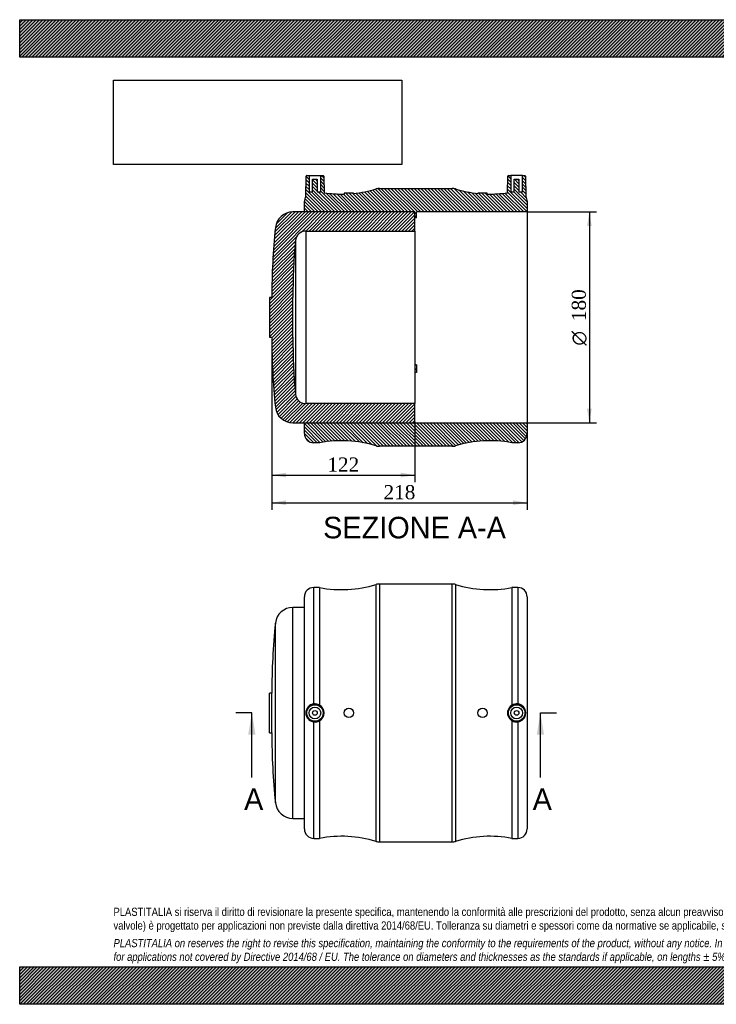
# Model space of a CAD drawing. Header units: millimetres. Extents: x 0 to 1188, y 0 to 840.
import ezdxf
from ezdxf.enums import TextEntityAlignment as Align
from ezdxf.lldxf.tags import DXFTag

# ---------------------------------------------------------------- set-up
doc = ezdxf.new("R2010")
doc.units = ezdxf.units.MM
doc.header["$LTSCALE"] = 4.000000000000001
for name, color, linetype in [('CAP180C', 7, 'Continuous'), ('Default', 7, 'Continuous'), ('MP180C', 7, 'Continuous')]:
    doc.layers.add(name, color=color, linetype=linetype)
doc.styles.add('SEACAD_Solid_Edge_ANSI', font='seans.ttf')
doc.styles.add('SEACAD_Solid_Edge_ANSI1_Symbols', font='semeca1.ttf')
doc.styles.add('SEACAD_Times_New_Roman', font='times.ttf')
tags = doc.linetypes.add('CENTER2', pattern=[28.575000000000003, 19.05, -3.175, 3.175, -3.175]).pattern_tags.tags
tags[10:11] = [DXFTag(74, 4), DXFTag(75, 0), DXFTag(340, '0'), DXFTag(46, 0.0), DXFTag(50, 0.0), DXFTag(44, 0.0), DXFTag(45, 0.0)]
tags[8:9] = [DXFTag(74, 4), DXFTag(75, 0), DXFTag(340, '0'), DXFTag(46, 0.0), DXFTag(50, 0.0), DXFTag(44, 0.0), DXFTag(45, 0.0)]
tags[6:7] = [DXFTag(74, 4), DXFTag(75, 0), DXFTag(340, '0'), DXFTag(46, 0.0), DXFTag(50, 0.0), DXFTag(44, 0.0), DXFTag(45, 0.0)]
tags[4:5] = [DXFTag(74, 4), DXFTag(75, 0), DXFTag(340, '0'), DXFTag(46, 0.0), DXFTag(50, 0.0), DXFTag(44, 0.0), DXFTag(45, 0.0)]
doc.dimstyles.new('ANSImm', dxfattribs={"dimtxt": 12, "dimasz": 12, "dimexe": 6.000000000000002, "dimexo": 0, "dimgap": 3.000000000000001, "dimtad": 1, "dimdec": 0, "dimdsep": 46, "dimtxsty": 'SEACAD_Times_New_Roman', "dimblk1": '_SE_FILLED', "dimblk2": '_SE_FILLED', "dimsah": 1, "dimcen": 6.000000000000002, "dimazin": 0, "dimtfac": 0.85, "dimtdec": 3, "dimtofl": 0, "dimtmove": 0, "dimatfit": 3, "dimfxl": 1, "dimarcsym": 0})
picture_1 = doc.add_image_def('image1.jpg', size_in_pixel=(4302, 1260))
pattern_1 = [(135, (0, 0), (-1.414213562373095, -1.414213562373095), [])]
pattern_2 = [(45, (0, 0), (-1.414213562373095, 1.414213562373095), [])]

# ---------------------------------------------------------------- blocks, each defined once
blk = doc.blocks.new('SE')
at = {"layer": 'CAP180C', "color": 7, "linetype": 'Continuous'}
for p, q in [((232.9771253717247, 158.5618343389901), (232.9771253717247, 338.5618343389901)), ((242.7271253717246, 338.5618343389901), (232.9771253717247, 338.5618343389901)), ((218.057172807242, 172.0142505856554), (218.057172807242, 325.1094180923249)), ((212.9771253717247, 231.5618343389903), (212.9771253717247, 265.56183433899)), ((214.9771253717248, 265.5618343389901), (212.9771253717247, 265.5618343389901)), ((214.9771253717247, 231.5618343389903), (214.9771253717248, 265.5618343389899)), ((212.9771253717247, 231.5618343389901), (214.9771253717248, 231.5618343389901)), ((232.9771253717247, 158.5618343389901), (242.7271253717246, 158.5618343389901))]:
    blk.add_line(p, q, dxfattribs=at)
for centre, radius, start, end in [((232.9771253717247, 323.5618343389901), 15, 90, 174.0781277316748), ((792.1437920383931, 265.5618343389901), 577.1666666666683, 174.0781277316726, 180), ((792.1437920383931, 231.5618343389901), 577.1666666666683, 180, 185.9218722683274), ((232.9771253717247, 173.5618343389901), 15, 185.9218722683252, 270)]:
    blk.add_arc(centre, radius, start, end, dxfattribs=at)
at = {"layer": 'MP180C', "color": 7, "linetype": 'Continuous'}
for p, q in [((250.7271253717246, 256.2462342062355), (250.7271253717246, 355.5618343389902)), ((255.7271253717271, 355.5618343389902), (250.7271253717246, 355.5618343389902)), ((255.7271253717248, 355.5618343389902), (255.7271253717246, 255.1974182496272)), ((303.8351935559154, 138.9982210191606), (303.8351935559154, 358.1254476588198)), ((306.7570594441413, 358.5618343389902), (306.7570594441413, 138.5618343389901)), ((368.6971912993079, 358.5618343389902), (306.7570594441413, 358.5618343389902)), ((368.6971912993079, 138.5618343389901), (368.6971912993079, 358.5618343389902)), ((371.6190571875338, 358.1254476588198), (371.6190571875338, 138.9982210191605)), ((419.7271253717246, 355.5618343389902), (419.7271253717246, 255.1974182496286)), ((424.7271253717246, 355.5618343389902), (419.7271253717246, 355.5618343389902)), ((424.7271253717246, 355.5618343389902), (424.7271253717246, 256.2462342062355)), ((242.7271253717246, 149.5618343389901), (242.7271253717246, 347.5618343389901)), ((432.7271253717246, 347.5618343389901), (432.7271253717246, 149.5618343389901)), ((250.7271253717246, 141.5618343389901), (250.7271253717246, 240.8774344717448)), ((255.7271253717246, 241.9262504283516), (255.7271253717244, 141.5618343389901)), ((419.7271253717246, 241.9262504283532), (419.7271253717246, 141.5618343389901)), ((424.7271253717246, 240.8774344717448), (424.7271253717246, 141.5618343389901)), ((250.7271253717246, 141.5618343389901), (255.7271253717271, 141.5618343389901)), ((306.7570594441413, 138.5618343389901), (368.6971912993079, 138.5618343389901)), ((419.7271253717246, 141.5618343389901), (424.7271253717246, 141.5618343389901))]:
    blk.add_line(p, q, dxfattribs=at)
for centre, radius in [((251.7271253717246, 248.5618343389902), 7.508575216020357), ((251.7271253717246, 248.5618343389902), 7.008651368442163), ((251.7271253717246, 248.5618343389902), 5.000000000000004), ((280.7271253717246, 248.5618343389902), 3.999999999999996), ((394.7271253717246, 248.5618343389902), 3.999999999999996), ((423.7271253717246, 248.5618343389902), 7.508575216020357), ((423.7271253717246, 248.5618343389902), 7.008651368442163), ((423.7271253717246, 248.5618343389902), 5.000000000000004), ((251.7271253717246, 248.5618343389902), 2.000000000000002), ((423.7271253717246, 248.5618343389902), 2.000000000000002)]:
    blk.add_circle(centre, radius, dxfattribs=at)
for centre, radius, start, end in [((250.7271253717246, 347.5618343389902), 8.000000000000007, 90, 180), ((274.6165346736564, 453.7615808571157), 100, 259.1117482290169, 286.9889093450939), ((306.7570594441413, 348.5618343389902), 9.999999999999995, 90, 106.9889093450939), ((368.6971912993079, 348.5618343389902), 10.00000000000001, 73.0110906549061, 90), ((400.8377160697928, 453.7615808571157), 100, 253.0110906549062, 280.8882517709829), ((424.7271253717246, 347.5618343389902), 8.000000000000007, 0, 90), ((251.6620680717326, 248.5618343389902), 7.741067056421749, 96.93694640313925, 263.0630535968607), ((251.7270967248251, 248.5707687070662), 7.740330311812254, 58.88365940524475, 97.42277370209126), ((251.7436242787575, 248.5618343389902), 7.739460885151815, 300.9774096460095, 59.02259035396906), ((423.7106264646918, 248.5618343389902), 7.73946088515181, 120.9774096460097, 239.0225903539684), ((423.7271540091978, 248.5707687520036), 7.740330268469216, 82.57722618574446, 121.1163407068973), ((423.7921826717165, 248.5618343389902), 7.741067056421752, 276.9369464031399, 83.06305359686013), ((251.7270967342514, 248.5528999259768), 7.740330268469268, 262.5772261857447, 301.1163407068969), ((423.7271540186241, 248.5528999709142), 7.740330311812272, 238.8836594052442, 277.4227737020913), ((250.7271253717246, 149.5618343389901), 8.000000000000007, 180, 270), ((274.6165346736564, 43.36208782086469), 100, 73.01109065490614, 100.888251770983), ((400.8377160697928, 43.36208782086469), 100, 79.11174822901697, 106.9889093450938), ((424.7271253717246, 149.5618343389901), 8.000000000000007, 270, 0), ((306.7570594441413, 148.5618343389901), 10.00000000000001, 253.011090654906, 270), ((368.6971912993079, 148.5618343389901), 9.999999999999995, 270, 286.9889093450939)]:
    blk.add_arc(centre, radius, start, end, dxfattribs=at)
blk = doc.blocks.new('SE4')
at = {"color": 7, "linetype": 'Continuous', "style": 'SEACAD_Solid_Edge_ANSI'}
blk.add_text('A', height=18.4, dxfattribs=at).set_placement((437.3870948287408, 184.1618343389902), align=Align.TOP_LEFT)
blk = doc.blocks.new('SE5')
at = {"color": 7, "linetype": 'Continuous', "style": 'SEACAD_Solid_Edge_ANSI'}
blk.add_text('A', height=18.4, dxfattribs=at).set_placement((191.3350141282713, 184.1618343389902), align=Align.TOP_LEFT)
blk = doc.blocks.new('SEANNOT_GROUP')
at = {"linetype": 'Continuous'}
blk.add_hatch(color=7, dxfattribs=at).paths.add_polyline_path([(447.086319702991, 230.1618339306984), (444.0196529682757, 248.5618343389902), (440.9529862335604, 230.1618339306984)])
at = {"color": 7, "linetype": 'Continuous'}
blk.add_lwpolyline([(444.0196529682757, 193.3618343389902), (444.0196529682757, 248.5618343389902)], dxfattribs=at)
blk = doc.blocks.new('SEANNOT_GROUP1')
at = {"linetype": 'Continuous'}
blk.add_hatch(color=7, dxfattribs=at).paths.add_polyline_path([(201.0342390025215, 230.1618339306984), (197.9675722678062, 248.5618343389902), (194.9009055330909, 230.1618339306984)])
at = {"color": 7, "linetype": 'Continuous'}
blk.add_lwpolyline([(197.9675722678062, 193.3618343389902), (197.9675722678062, 248.5618343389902)], dxfattribs=at)
blk = doc.blocks.new('SE3')
at = {"layer": 'Default', "color": 7, "linetype": 'CENTER2'}
for p, q in [((197.9675722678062, 248.5618343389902), (184.1675722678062, 248.5618343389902)), ((444.0196529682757, 248.5618343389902), (457.8196529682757, 248.5618343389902))]:
    blk.add_line(p, q, dxfattribs=at)
at = {"layer": 'Default', "color": 7, "linetype": 'CENTER2', "const_width": 0.0001}
blk.add_lwpolyline([(444.0196529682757, 248.5618343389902), (197.9675722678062, 248.5618343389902)], dxfattribs=at)
at = {"layer": 'Default'}
for name in ['SEANNOT_GROUP1', 'SEANNOT_GROUP', 'SE5', 'SE4']:
    blk.add_blockref(name, (0, 0), dxfattribs=at)
blk = doc.blocks.new('SE6')
at = {"layer": 'CAP180C', "linetype": 'Continuous'}
h = blk.add_hatch(dxfattribs=at)
h.set_pattern_fill('LINE', scale=0.6299212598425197, angle=45, style=0)
h.set_pattern_definition(pattern_2)
edge = h.paths.add_edge_path()
edge.add_line((335.9771253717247, 496.0511853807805), (336.9771253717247, 497.0511853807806))
edge.add_line((336.9771253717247, 497.0511853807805), (336.9771253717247, 512.4511853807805))
edge.add_line((336.9771253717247, 512.4511853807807), (243.9771253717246, 512.4511853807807))
edge.add_arc((243.9771253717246, 521.3824449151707), 8.931259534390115, 184.9699558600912, 270, ccw=False)
edge.add_arc((792.1437920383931, 569.0511853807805), 559.1666666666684, 180, 184.9699558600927, ccw=False)
edge.add_line((232.9771253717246, 569.0511853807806), (232.9771253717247, 603.0511853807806))
edge.add_arc((792.1437920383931, 603.0511853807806), 559.1666666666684, 175.0300441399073, 180, ccw=False)
edge.add_arc((243.9771253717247, 650.7199258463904), 8.931259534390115, 90, 175.0300441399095, ccw=False)
edge.add_line((243.9771253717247, 659.6511853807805), (336.9771253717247, 659.6511853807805))
edge.add_line((336.9771253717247, 659.6511853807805), (336.9771253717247, 675.0511853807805))
edge.add_line((336.9771253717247, 675.0511853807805), (335.9771253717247, 676.0511853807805))
edge.add_line((335.9771253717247, 676.0511853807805), (232.9771253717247, 676.0511853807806))
edge.add_arc((232.9771253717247, 661.0511853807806), 15.00000000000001, 90, 174.0781277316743)
edge.add_arc((792.1437920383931, 603.0511853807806), 577.1666666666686, 174.0781277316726, 180)
edge.add_line((214.9771253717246, 603.0511853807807), (212.9771253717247, 603.0511853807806))
edge.add_line((212.9771253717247, 603.0511853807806), (212.9771253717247, 569.0511853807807))
edge.add_line((212.9771253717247, 569.0511853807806), (214.9771253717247, 569.0511853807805))
edge.add_arc((792.1437920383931, 569.0511853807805), 577.1666666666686, 180, 185.9218722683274)
edge.add_arc((232.9771253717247, 511.0511853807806), 15.00000000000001, 185.9218722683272, 270)
edge.add_line((232.9771253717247, 496.0511853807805), (335.9771253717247, 496.0511853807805))
at = {"layer": 'MP180C', "linetype": 'Continuous'}
h = blk.add_hatch(dxfattribs=at)
h.set_pattern_fill('LINE', scale=0.6299212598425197, angle=135, style=0)
h.set_pattern_definition(pattern_1)
edge = h.paths.add_edge_path()
edge.add_arc((368.6971912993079, 686.0511853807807), 10, 73.01109065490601, 90)
edge.add_line((368.6971912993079, 696.0511853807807), (306.7570594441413, 696.0511853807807))
edge.add_arc((306.7570594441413, 686.0511853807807), 10, 90, 106.988909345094)
edge.add_arc((274.6165346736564, 791.2509318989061), 100, 275.8028570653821, 286.9889093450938, ccw=False)
edge.add_line((284.7271253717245, 691.7633650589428), (284.7271253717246, 692.0511853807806))
edge.add_line((284.7271253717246, 692.0511853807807), (276.7271253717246, 692.0511853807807))
edge.add_line((276.7271253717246, 692.0511853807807), (276.7271253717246, 691.2732073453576))
edge.add_arc((274.6165346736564, 791.2509318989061), 100, 261.29557323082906, 271.2093691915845, ccw=False)
edge.add_line((259.4828154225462, 692.4027121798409), (259.235700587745, 706.5599115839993))
edge.add_arc((258.7357767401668, 706.5511853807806), 0.5, 1.000000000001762, 90)
edge.add_line((258.7357767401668, 707.0511853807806), (256.7271253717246, 707.0511853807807))
edge.add_line((256.7271253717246, 707.0511853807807), (256.7271253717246, 693.0511853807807))
edge.add_line((256.7271253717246, 693.0511853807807), (253.7271253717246, 693.0511853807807))
edge.add_line((253.7271253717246, 693.0511853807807), (253.7271253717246, 703.8511853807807))
edge.add_line((253.7271253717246, 703.8511853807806), (249.7271253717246, 703.8511853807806))
edge.add_line((249.7271253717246, 703.8511853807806), (249.7271253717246, 693.0511853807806))
edge.add_line((249.7271253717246, 693.0511853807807), (246.7271253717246, 693.0511853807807))
edge.add_line((246.7271253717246, 693.0511853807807), (246.7271253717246, 707.0511853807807))
edge.add_line((246.7271253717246, 707.0511853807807), (244.7184740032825, 707.0511853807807))
edge.add_arc((244.7184740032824, 706.5511853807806), 0.5, 90, 178.9999999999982)
edge.add_line((244.2185501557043, 706.5599115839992), (243.9163703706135, 689.2480432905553))
edge.add_arc((250.7271253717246, 685.0511853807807), 8, 148.358193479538, 180)
edge.add_line((242.7271253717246, 685.0511853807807), (242.7271253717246, 676.0511853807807))
edge.add_line((242.7271253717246, 676.0511853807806), (336.9771253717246, 676.0511853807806))
edge.add_line((336.9771253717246, 676.0511853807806), (336.9771253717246, 671.0164564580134))
edge.add_line((336.9771253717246, 671.0164564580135), (338.4771253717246, 671.0164564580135))
edge.add_line((338.4771253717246, 671.0164564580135), (338.4771253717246, 676.0511853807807))
edge.add_line((338.4771253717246, 676.0511853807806), (432.7271253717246, 676.0511853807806))
edge.add_line((432.7271253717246, 676.0511853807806), (432.7271253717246, 685.0511853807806))
edge.add_arc((424.7271253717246, 685.0511853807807), 8, 0, 31.64180652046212)
edge.add_line((431.5378803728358, 689.2480432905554), (431.235700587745, 706.5599115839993))
edge.add_arc((430.7357767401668, 706.5511853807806), 0.5, 1.000000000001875, 90)
edge.add_line((430.7357767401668, 707.0511853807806), (428.7271253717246, 707.0511853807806))
edge.add_line((428.7271253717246, 707.0511853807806), (428.7271253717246, 693.0511853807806))
edge.add_line((428.7271253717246, 693.0511853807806), (425.7271253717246, 693.0511853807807))
edge.add_line((425.7271253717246, 693.0511853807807), (425.7271253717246, 703.8511853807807))
edge.add_line((425.7271253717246, 703.8511853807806), (421.7271253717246, 703.8511853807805))
edge.add_line((421.7271253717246, 703.8511853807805), (421.7271253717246, 693.0511853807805))
edge.add_line((421.7271253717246, 693.0511853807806), (418.7271253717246, 693.0511853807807))
edge.add_line((418.7271253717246, 693.0511853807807), (418.7271253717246, 707.0511853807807))
edge.add_line((418.7271253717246, 707.0511853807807), (416.7184740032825, 707.0511853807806))
edge.add_arc((416.7184740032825, 706.5511853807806), 0.5, 90, 178.9999999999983)
edge.add_line((416.2185501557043, 706.5599115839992), (415.971435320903, 692.4027121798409))
edge.add_arc((400.8377160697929, 791.2509318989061), 100, 268.7906308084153, 278.7044267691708, ccw=False)
edge.add_line((398.7271253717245, 691.2732073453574), (398.7271253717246, 692.0511853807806))
edge.add_line((398.7271253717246, 692.0511853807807), (390.7271253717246, 692.0511853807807))
edge.add_line((390.7271253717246, 692.0511853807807), (390.7271253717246, 691.763365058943))
edge.add_arc((400.8377160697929, 791.2509318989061), 100, 253.0110906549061, 264.1971429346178, ccw=False)
h = blk.add_hatch(dxfattribs=at)
h.set_pattern_fill('LINE', scale=0.6299212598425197, angle=135, style=0)
h.set_pattern_definition(pattern_1)
edge = h.paths.add_edge_path()
edge.add_arc((274.6165346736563, 380.8514388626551), 100, 73.01109065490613, 100.88825177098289, ccw=False)
edge.add_arc((306.7570594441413, 486.0511853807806), 10, 253.0110906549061, 270)
edge.add_line((306.7570594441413, 476.0511853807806), (368.6971912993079, 476.0511853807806))
edge.add_arc((368.6971912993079, 486.0511853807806), 10, 270, 286.9889093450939)
edge.add_arc((400.8377160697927, 380.8514388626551), 100, 79.11174822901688, 106.98890934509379, ccw=False)
edge.add_line((419.7271253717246, 479.0511853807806), (424.7271253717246, 479.0511853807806))
edge.add_arc((424.7271253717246, 487.0511853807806), 8, 270, 360)
edge.add_line((432.7271253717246, 487.0511853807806), (432.7271253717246, 496.0511853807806))
edge.add_line((432.7271253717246, 496.0511853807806), (242.7271253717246, 496.0511853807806))
edge.add_line((242.7271253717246, 496.0511853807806), (242.7271253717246, 487.0511853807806))
edge.add_arc((250.7271253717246, 487.0511853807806), 8, 180, 270)
edge.add_line((250.7271253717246, 479.0511853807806), (255.7271253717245, 479.0511853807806))
at = {"layer": 'CAP180C', "color": 7, "linetype": 'Continuous'}
for p, q in [((335.9771253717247, 676.0511853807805), (232.9771253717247, 676.0511853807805)), ((336.9771253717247, 675.0511853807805), (335.9771253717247, 676.0511853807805)), ((336.9771253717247, 659.6511853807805), (336.9771253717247, 675.0511853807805)), ((243.9771253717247, 659.6511853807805), (243.9771253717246, 512.4511853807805)), ((243.9771253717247, 659.6511853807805), (336.9771253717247, 659.6511853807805)), ((336.9771253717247, 659.6511853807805), (336.9771253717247, 512.4511853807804)), ((235.0794450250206, 651.4936708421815), (235.0794450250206, 520.6086999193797)), ((212.9771253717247, 603.0511853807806), (212.9771253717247, 569.0511853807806)), ((214.9771253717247, 603.0511853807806), (212.9771253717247, 603.0511853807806)), ((232.9771253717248, 569.0511853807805), (232.9771253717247, 603.0511853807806)), ((212.9771253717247, 569.0511853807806), (214.9771253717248, 569.0511853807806)), ((336.9771253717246, 512.4511853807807), (243.9771253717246, 512.4511853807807)), ((336.9771253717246, 497.0511853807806), (336.9771253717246, 512.4511853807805)), ((232.9771253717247, 496.0511853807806), (335.9771253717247, 496.0511853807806)), ((335.9771253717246, 496.0511853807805), (336.9771253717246, 497.0511853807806))]:
    blk.add_line(p, q, dxfattribs=at)
for centre, radius, start, end in [((232.9771253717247, 661.0511853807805), 15.00000000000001, 90, 174.0781277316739), ((792.143792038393, 603.0511853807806), 577.1666666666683, 174.0781277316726, 180), ((243.9771253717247, 650.7199258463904), 8.93125953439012, 90, 175.0300441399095), ((792.143792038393, 603.0511853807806), 559.1666666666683, 175.0300441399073, 180), ((792.143792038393, 569.0511853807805), 577.1666666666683, 180, 185.9218722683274), ((792.143792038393, 569.0511853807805), 559.1666666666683, 180, 184.9699558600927), ((243.9771253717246, 521.3824449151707), 8.931259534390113, 184.9699558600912, 269.9999999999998), ((232.9771253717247, 511.0511853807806), 15.00000000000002, 185.9218722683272, 270)]:
    blk.add_arc(centre, radius, start, end, dxfattribs=at)
at = {"layer": 'MP180C', "color": 7, "linetype": 'Continuous'}
for p, q in [((243.9163703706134, 689.2480432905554), (244.2185501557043, 706.5599115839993)), ((244.7184740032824, 707.0511853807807), (246.7271253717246, 707.0511853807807)), ((246.7271253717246, 707.0511853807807), (256.7271253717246, 707.0511853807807)), ((246.7271253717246, 707.0511853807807), (246.7271253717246, 693.0511853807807)), ((256.7271253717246, 707.0511853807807), (258.7357767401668, 707.0511853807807)), ((256.7271253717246, 693.0511853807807), (256.7271253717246, 707.0511853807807)), ((259.235700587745, 706.5599115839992), (259.4828154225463, 692.4027121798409)), ((415.971435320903, 692.402712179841), (416.2185501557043, 706.5599115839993)), ((416.7184740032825, 707.0511853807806), (418.7271253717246, 707.0511853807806)), ((428.7271253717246, 707.0511853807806), (418.7271253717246, 707.0511853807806)), ((418.7271253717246, 707.0511853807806), (418.7271253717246, 693.0511853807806)), ((428.7271253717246, 693.0511853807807), (428.7271253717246, 707.0511853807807)), ((428.7271253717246, 707.0511853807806), (430.7357767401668, 707.0511853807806)), ((431.2357005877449, 706.5599115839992), (431.5378803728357, 689.2480432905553)), ((249.7271253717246, 703.8511853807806), (253.7271253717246, 703.8511853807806)), ((249.7271253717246, 693.0511853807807), (249.7271253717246, 703.8511853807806)), ((253.7271253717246, 703.8511853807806), (253.7271253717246, 693.0511853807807)), ((421.7271253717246, 693.0511853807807), (421.7271253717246, 703.8511853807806)), ((421.7271253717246, 703.8511853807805), (425.7271253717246, 703.8511853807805)), ((425.7271253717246, 703.8511853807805), (425.7271253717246, 693.0511853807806)), ((246.7271253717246, 693.0511853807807), (249.7271253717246, 693.0511853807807)), ((253.7271253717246, 693.0511853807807), (256.7271253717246, 693.0511853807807)), ((284.7271253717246, 692.0511853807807), (276.7271253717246, 692.0511853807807)), ((276.7271253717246, 692.0511853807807), (276.7271253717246, 691.2732073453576)), ((284.7271253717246, 691.7633650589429), (284.7271253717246, 692.0511853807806)), ((306.7570594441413, 696.0511853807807), (368.6971912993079, 696.0511853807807)), ((390.7271253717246, 692.0511853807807), (390.7271253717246, 691.763365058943)), ((398.7271253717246, 692.0511853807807), (390.7271253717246, 692.0511853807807)), ((398.7271253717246, 691.2732073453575), (398.7271253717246, 692.0511853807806)), ((418.7271253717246, 693.0511853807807), (421.7271253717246, 693.0511853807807)), ((425.7271253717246, 693.0511853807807), (428.7271253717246, 693.0511853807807)), ((242.7271253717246, 676.0511853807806), (242.7271253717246, 685.0511853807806)), ((432.7271253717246, 685.0511853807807), (432.7271253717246, 676.0511853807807)), ((336.9771253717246, 676.0511853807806), (242.7271253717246, 676.0511853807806)), ((336.9771253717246, 671.0164564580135), (336.9771253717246, 676.0511853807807)), ((432.7271253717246, 676.0511853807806), (338.4771253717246, 676.0511853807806)), ((338.4771253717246, 671.0164564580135), (338.4771253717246, 676.0511853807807)), ((432.7271253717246, 676.0511853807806), (432.7271253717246, 496.0511853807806)), ((338.4771253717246, 671.0164564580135), (336.9771253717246, 671.0164564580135)), ((338.4771253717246, 545.550600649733), (336.9771253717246, 545.550600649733)), ((338.4771253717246, 545.300600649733), (336.9771253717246, 545.300600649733)), ((338.4771253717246, 541.8364990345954), (336.9771253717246, 541.8364990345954)), ((338.4771253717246, 541.1534863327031), (336.9771253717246, 541.1534863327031)), ((338.4771253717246, 538.9034863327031), (336.9771253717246, 538.9034863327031)), ((338.4771253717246, 545.550600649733), (338.4771253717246, 545.300600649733)), ((338.4771253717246, 545.300600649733), (338.4771253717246, 541.8364990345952)), ((338.4771253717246, 541.8364990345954), (338.4771253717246, 541.1534863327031)), ((338.4771253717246, 541.1534863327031), (338.4771253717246, 538.9034863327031)), ((242.7271253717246, 487.0511853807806), (242.7271253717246, 496.0511853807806)), ((242.7271253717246, 496.0511853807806), (432.7271253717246, 496.0511853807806)), ((432.7271253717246, 496.0511853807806), (432.7271253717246, 487.0511853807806)), ((255.7271253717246, 479.0511853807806), (250.7271253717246, 479.0511853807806)), ((424.7271253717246, 479.0511853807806), (419.7271253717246, 479.0511853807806)), ((368.6971912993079, 476.0511853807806), (306.7570594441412, 476.0511853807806))]:
    blk.add_line(p, q, dxfattribs=at)
for centre, radius, start, end in [((244.7184740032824, 706.5511853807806), 0.5000000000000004, 90, 178.9999999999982), ((258.7357767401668, 706.5511853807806), 0.5000000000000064, 1.000000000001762, 90), ((416.7184740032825, 706.5511853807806), 0.5000000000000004, 90, 178.9999999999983), ((430.7357767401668, 706.5511853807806), 0.5000000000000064, 1.000000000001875, 90), ((250.7271253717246, 685.0511853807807), 8, 148.358193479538, 180), ((274.6165346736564, 791.2509318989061), 99.99999999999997, 261.2955732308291, 271.2093691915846), ((274.6165346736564, 791.2509318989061), 100, 275.8028570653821, 286.9889093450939), ((306.7570594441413, 686.0511853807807), 9.999999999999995, 90, 106.988909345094), ((368.6971912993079, 686.0511853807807), 10.00000000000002, 73.011090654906, 90), ((400.8377160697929, 791.2509318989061), 100, 253.0110906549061, 264.1971429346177), ((400.8377160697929, 791.2509318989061), 100, 268.7906308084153, 278.7044267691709), ((424.7271253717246, 685.0511853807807), 8.000000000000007, 0, 31.64180652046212), ((250.7271253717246, 487.0511853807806), 8.000000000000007, 180, 270), ((274.6165346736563, 380.8514388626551), 100, 73.0110906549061, 100.888251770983), ((400.8377160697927, 380.8514388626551), 100, 79.11174822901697, 106.9889093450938), ((424.7271253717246, 487.0511853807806), 8.000000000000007, 270, 0), ((306.7570594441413, 486.0511853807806), 10.00000000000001, 253.0110906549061, 270), ((368.6971912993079, 486.0511853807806), 9.999999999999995, 270, 286.9889093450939)]:
    blk.add_arc(centre, radius, start, end, dxfattribs=at)
blk = doc.blocks.new('GDimGGroup')
at = {"layer": 'Default', "linetype": 'Continuous'}
for points in [[(487.756711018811, 664.0511852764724), (485.7567110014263, 676.0511853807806), (483.7567109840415, 664.0511852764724)], [(487.756711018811, 508.0511783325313), (483.7567109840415, 508.0511783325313), (485.7567110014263, 496.0511782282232)]]:
    blk.add_hatch(color=7, dxfattribs=at).paths.add_polyline_path(points)
at = {"layer": 'Default', "color": 7, "linetype": 'Continuous'}
for p, q in [((432.7271253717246, 676.0511853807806), (491.7567110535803, 676.0511853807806)), ((485.7567110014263, 676.0511853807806), (485.7567110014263, 496.0511782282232)), ((432.7271253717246, 496.0511853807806), (491.7567110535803, 496.0511853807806))]:
    blk.add_line(p, q, dxfattribs=at)
for s, style, p in [('180', 'SEACAD_Times_New_Roman', (470.7567110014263, 582.8439979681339)), ('O', 'SEACAD_Solid_Edge_ANSI1_Symbols', (470.7567110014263, 561.959787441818))]:
    blk.add_text(s, height=12, rotation=90, dxfattribs=dict(at, style=style)).set_placement(p, align=Align.TOP_LEFT)
blk = doc.blocks.new('DMBLK30')
at = {"layer": 'Default', "linetype": 'Continuous'}
for points in [[(226.9771254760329, 425.9251934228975), (226.9771254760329, 429.9251934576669), (214.9771253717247, 427.9251934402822)], [(420.7271232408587, 425.9251934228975), (432.7271233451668, 427.9251934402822), (420.7271232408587, 429.9251934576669)]]:
    blk.add_hatch(color=7, dxfattribs=at).paths.add_polyline_path(points)
at = {"layer": 'Default', "color": 7, "linetype": 'Continuous'}
for p, q in [((214.9771253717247, 569.0511853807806), (214.9771253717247, 421.9251933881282)), ((432.7271253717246, 496.0511853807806), (432.7271253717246, 421.9251933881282)), ((214.9771253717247, 427.9251934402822), (432.7271233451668, 427.9251934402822))]:
    blk.add_line(p, q, dxfattribs=at)
at = {"layer": 'Default', "color": 7, "linetype": 'Continuous', "style": 'SEACAD_Times_New_Roman'}
blk.add_text('218', height=12, dxfattribs=at).set_placement((310.2028352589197, 442.9251934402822), align=Align.TOP_LEFT)
blk = doc.blocks.new('_SE_FILLED')
at = {"color": 0}
blk.add_line((0, 0), (-1, 0), dxfattribs=at)
blk.add_solid([(0, 0), (-1, -0.1665), (-1, 0.1665), (0, 0)], dxfattribs=at)
blk = doc.blocks.new('DMBLK31')
at = {"layer": 'Default', "linetype": 'Continuous'}
for points in [[(226.9771254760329, 449.5037701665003), (226.9771254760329, 453.5037702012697), (214.9771253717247, 451.503770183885)], [(324.9771266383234, 449.5037701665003), (336.9771267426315, 451.503770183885), (324.9771266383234, 453.5037702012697)]]:
    blk.add_hatch(color=7, dxfattribs=at).paths.add_polyline_path(points)
at = {"layer": 'Default', "color": 7, "linetype": 'Continuous'}
for p, q in [((214.9771253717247, 569.0511853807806), (214.9771253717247, 445.5037701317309)), ((336.9771253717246, 497.0511854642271), (336.9771253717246, 445.5037701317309)), ((214.9771253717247, 451.503770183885), (336.9771267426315, 451.503770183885))]:
    blk.add_line(p, q, dxfattribs=at)
at = {"layer": 'Default', "color": 7, "linetype": 'Continuous', "style": 'SEACAD_Times_New_Roman'}
blk.add_text('122', height=12, dxfattribs=at).set_placement((262.327836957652, 466.503770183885), align=Align.TOP_LEFT)

msp = doc.modelspace()

# ---------------------------------------------------------------- hatches: boundary and pattern name
at = {"layer": 'Default', "linetype": 'Continuous'}
h = msp.add_hatch(dxfattribs=at)
h.set_pattern_fill('LINE', scale=0.6299212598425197, angle=45, style=0)
h.set_pattern_definition(pattern_2)
h.paths.add_polyline_path([(1188, 808.0000131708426), (1188, 840.0000131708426), (1.020126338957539e-05, 840.0000131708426), (1.020126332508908e-05, 808.0000131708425)])
for points in [[(1188, 808.0000131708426), (1188, 840.0000131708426), (1.020126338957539e-05, 840.0000131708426), (1.020126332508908e-05, 808.0000131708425)], [(1187.999983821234, -1.146095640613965e-05), (1187.999983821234, 31.99999999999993), (-1.61787658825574e-05, 31.99999999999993), (-1.61787658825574e-05, -1.146095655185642e-05)]]:
    msp.add_hatch(color=7, dxfattribs=at).paths.add_polyline_path(points)
h = msp.add_hatch(dxfattribs=at)
h.set_pattern_fill('LINE', scale=0.6299212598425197, angle=45, style=0)
h.set_pattern_definition(pattern_2)
h.paths.add_polyline_path([(1187.999983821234, -1.146095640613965e-05), (1187.999983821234, 31.99999999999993), (-1.61787658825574e-05, 31.99999999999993), (-1.61787658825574e-05, -1.146095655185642e-05)])

# ---------------------------------------------------------------- linework, layer by layer
at = {"layer": 'Default', "color": 7, "linetype": 'Continuous'}
for p, q in [((1.020126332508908e-05, 840.0000131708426), (1188, 840.0000131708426)), ((1.020126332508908e-05, 808.0000131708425), (1.020126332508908e-05, 840.0000131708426)), ((1188, 808.0000131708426), (1.020126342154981e-05, 808.0000131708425)), ((-1.61787658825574e-05, 31.99999999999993), (1187.999983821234, 31.99999999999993)), ((-1.61787658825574e-05, -1.146095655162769e-05), (-1.61787658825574e-05, 31.99999999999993)), ((1187.999983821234, -1.146095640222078e-05), (-1.617876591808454e-05, -1.146095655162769e-05))]:
    msp.add_line(p, q, dxfattribs=at)

# ---------------------------------------------------------------- block references
at = {"layer": 'Default'}
for name in ['SE6', 'GDimGGroup', 'SE', 'SE3']:
    msp.add_blockref(name, (0, 0), dxfattribs=at)

# ---------------------------------------------------------------- texts
at = {"layer": 'Default', "color": 7, "linetype": 'Continuous', "style": 'SEACAD_Solid_Edge_ANSI'}
msp.add_text('SEZIONE A-A', height=18.4, dxfattribs=at).set_placement((258.7363001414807, 415.9033468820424), align=Align.TOP_LEFT)
at = {"layer": 'Default', "insert": (79.99998382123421, 82.40946089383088), "char_height": 7.000000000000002, "width": 1028, "attachment_point": 1}
msp.add_mtext("{\\fArial Narrow|b0||i0||c0|p34;\\C7;\\H7.;\\W1.;PLASTITALIA si riserva il diritto di revisionare la presente specifica, mantenendo la conformità alle prescrizioni del prodotto, senza alcun preavviso. In caso di assegnazione d'ordine si riserva di compiere una più dettagliata analisi tecnico/qualitativa. Il presente prodotto (ad esclusione delle \\P}{\\fArial Narrow|b0||i0||c0|p34;\\C7;\\H7.;\\W1.;valvole) è progettato per applicazioni non previste dalla direttiva 2014/68/EU. Tolleranza su diametri e spessori come da normative se applicabile, su lunghezze ±5%, su angoli ±2°, se non diversamente specificato.\\P}{\\fArial Narrow|b0||i0||c0|p34;\\C7;\\H2.;\\W1.;   \\P}{\\fArial Narrow|b0||i1||c0|p34;\\C7;\\H7.;\\W1.;PLASTITALIA on reserves the right to revise this specification, maintaining the conformity to the requirements of the product, without any notice. In case of assignation of order on will reserve to make a more detailed analysis technical/qualitative. This product (excluding valves) is designed \\P}{\\fArial Narrow|b0||i1||c0|p34;\\C7;\\H7.;\\W1.;for applications not covered by Directive 2014/68 / EU. The tolerance on diameters and thicknesses as the standards if applicable, on lengths ± 5%, on angles ± 2 °, unless otherwise indicated.\\P}", dxfattribs=at)

# ---------------------------------------------------------------- dimensions: what is measured, and where the dimension line sits
at = {"layer": 'Default', "color": 7, "linetype": 'Continuous'}
dim = msp.add_linear_dim(base=(432.7271253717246, 427.9251934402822), p1=(214.9771253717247, 569.0511853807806), p2=(432.7271253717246, 496.0511853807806), text='\\A1;<>', dimstyle='ANSImm', dxfattribs=at)
dim.commit()
dim.dimension.update_dxf_attribs({"geometry": 'DMBLK30', "text_midpoint": (323.8521243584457, 427.9251934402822), "dimtype": 160})
dim = msp.add_linear_dim(base=(336.9771253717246, 451.503770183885), p1=(214.9771253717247, 569.0511853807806), p2=(336.9771253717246, 512.4511853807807), text='\\A1;<>', dimstyle='ANSImm', override={"dimdec": 2}, dxfattribs=at)
dim.commit()
dim.dimension.update_dxf_attribs({"geometry": 'DMBLK31', "text_midpoint": (275.9771260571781, 451.503770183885), "dimtype": 160})

# ---------------------------------------------------------------- pictures from other files: only their frames are drawn
image = msp.add_image(picture_1, insert=(80.0000102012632, 716.4127117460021), size_in_units=(245.8285714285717, 72))
image.dxf.flags = 7

doc.saveas('drawing.dxf')
